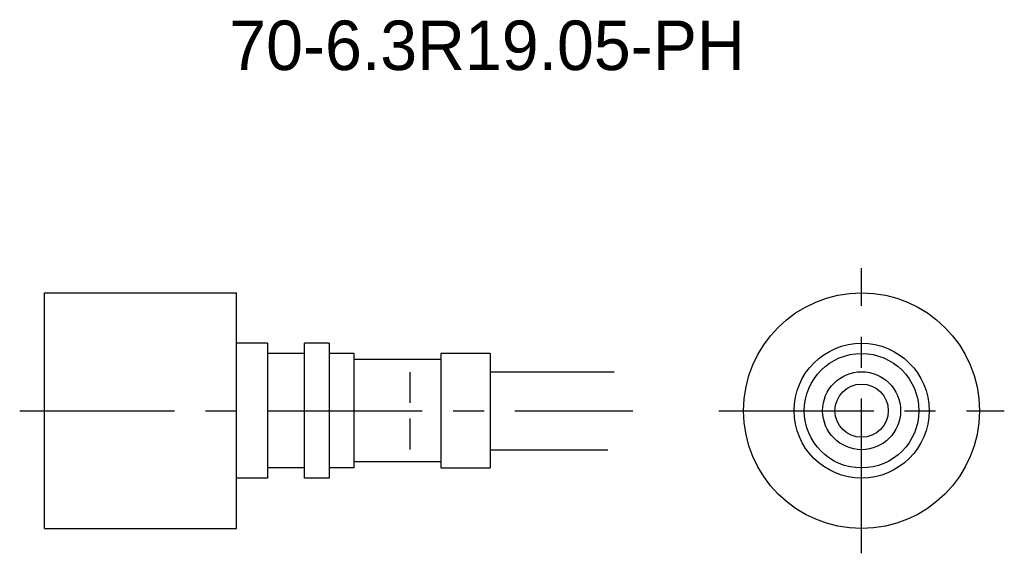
# Model space of a CAD drawing. Extents: x 4 to 83.5, y -2 to 41.1.
import ezdxf
from ezdxf.enums import TextEntityAlignment as Align

# ---------------------------------------------------------------- set-up
doc = ezdxf.new("R2010")
doc.units = 0
doc.header["$LTSCALE"] = 10
doc.linetypes.add('CENTER', pattern=[2, 1.25, -0.25, 0.25, -0.25])
doc.linetypes.add('HIDDEN', pattern=[0.375, 0.25, -0.125])
doc.layers.get('0').update_dxf_attribs({"linetype": 'CONTINUOUS'})
for name, color, linetype in [('HOJO', 4, 'CONTINUOUS'), ('L-CENTER', 1, 'CENTER'), ('L-HIDDEN', 3, 'HIDDEN')]:
    doc.layers.add(name, color=color, linetype=linetype)

msp = doc.modelspace()

# ---------------------------------------------------------------- linework, layer by layer
for p, q in [((6.032, 19.05), (21.532, 19.05)), ((6.032, 0), (6.032, 19.05)), ((21.532, 0), (21.532, 19.05)), ((24.032, 14.975), (21.532, 14.975)), ((24.032, 14.975), (24.032, 4.075)), ((27.032, 4.075), (27.032, 14.975)), ((29.032, 14.975), (27.032, 14.975)), ((29.032, 14.975), (29.032, 4.075)), ((27.032, 14.15), (24.032, 14.15)), ((31.032, 14.15), (29.032, 14.15)), ((31.032, 4.9), (31.032, 14.15)), ((38.032, 13.65), (31.032, 13.65)), ((38.032, 14.15), (38.032, 4.9)), ((42.032, 14.15), (38.032, 14.15)), ((42.032, 14.15), (42.032, 4.9)), ((27.032, 4.9), (24.032, 4.9)), ((31.032, 4.9), (29.032, 4.9)), ((38.032, 5.4), (31.032, 5.4)), ((38.032, 4.9), (42.032, 4.9)), ((24.032, 4.075), (21.532, 4.075)), ((29.032, 4.075), (27.032, 4.075)), ((6.032, 0), (21.532, 0))]:
    msp.add_line(p, q)
for radius in [9.525, 5.45, 4.625, 3.15, 2.15]:
    msp.add_circle((72.025, 9.525), radius)
at = {"layer": 'HOJO'}
for p, q in [((42.032, 12.675), (52.032, 12.675)), ((42.032, 6.375), (51.532, 6.375))]:
    msp.add_line(p, q, dxfattribs=at)
at = {"layer": 'L-CENTER'}
for p, q in [((72.025, -2), (72.025, 21.05)), ((4.032, 9.525), (53.557, 9.525)), ((60.5, 9.525), (83.55, 9.525))]:
    msp.add_line(p, q, dxfattribs=at)
at = {"layer": 'L-HIDDEN'}
msp.add_line((35.532, 12.65), (35.532, 6.4), dxfattribs=at)

# ---------------------------------------------------------------- texts
at = {"layer": 'HOJO'}
msp.add_text('70-6.3R19.05-PH', height=4, dxfattribs=at).set_placement((41.775, 39.05), align=Align.MIDDLE_CENTER)

doc.saveas('drawing.dxf')
